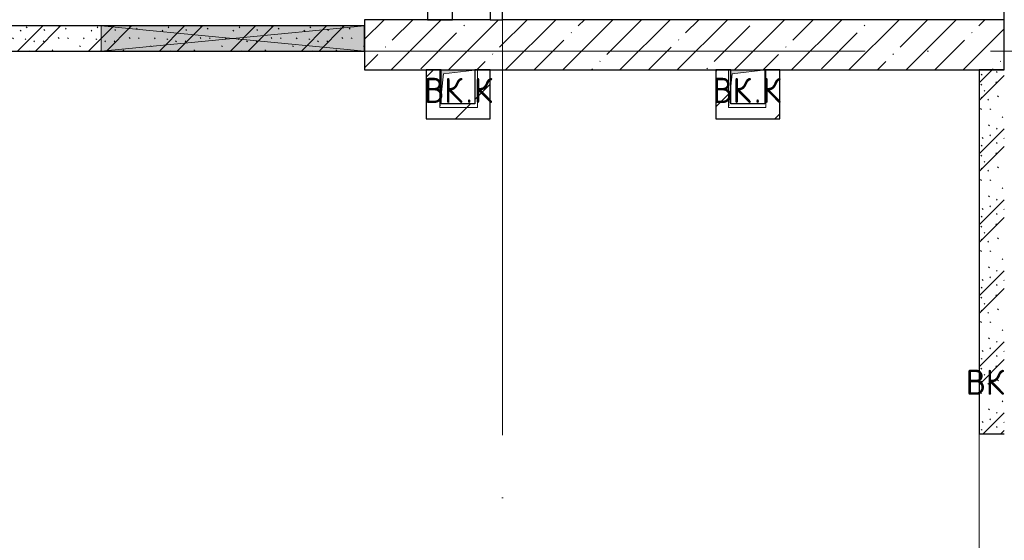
# Model space of a CAD drawing. Header units: millimetres. Extents: x -30540 to 173936, y -11730 to 122288.
# Tile 19 of 116: x -9015 to -1165, y 67753 to 71900. Entities that reach past the tile are written whole.
import ezdxf

# ---------------------------------------------------------------- set-up
doc = ezdxf.new("R2010")
doc.units = ezdxf.units.MM
for name, pattern in [('3_ Штрих_ 1 х 1 мм', [400, 200, -200]), ('ADSK_Линия сетки', [5000, 4000, -500, 0, -500]), ('ADSK_Штриховая_ш3 п1_5', [900, 600, -300])]:
    doc.linetypes.add(name, pattern=pattern)
for name, color, linetype, lineweight in [('A-____-NOTE-TEXT', 7, 'Continuous', 18), ('A-FLOR-____-OTLN', 7, 'Continuous', 18), ('A-GLAZ-____-MCUT', 7, 'Continuous', 9), ('A-GLAZ-____-OTLN', 7, 'Continuous', 18), ('A-WALL-____-MCUT', 7, 'Continuous', 40), ('A-WALL-____-PATT', 7, 'Continuous', 40), ('I-WALL-____-MCUT', 7, 'Continuous', 40), ('M-EQPM-____-OTLN', 7, 'Continuous', 18), ('S-GRID-____-OTLN', 7, 'Continuous', 9)]:
    doc.layers.add(name, color=color, linetype=linetype, lineweight=lineweight)
doc.layers.add('A-AREA-____-OTLN', color=4, linetype='ADSK_Штриховая_ш3 п1_5', lineweight=40, true_color=0x00ffff)
doc.styles.add('GOST Common', font='GOST_Common.ttf', dxfattribs={"height": 200})
pattern_1 = [(135, (300.56, 377.28), (-565.6854, 6e-14), [10, -790]), (135, (349.8, 474.73), (-565.6854, 6e-14), [10, -790]), (135, (423.93, 473.06), (-565.6854, 6e-14), [10, -790]), (135, (229.92, 447.9), (-565.6854, 6e-14), [10, -790]), (135, (155.08, 447.9), (-565.6854, 6e-14), [10, -790]), (135, (114.9, 369.03), (-565.6854, 6e-14), [10, -790]), (135, (132.43, 285.8), (-565.6854, 6e-14), [10, -790]), (135, (214.66, 322), (-565.6854, 6e-14), [10, -790]), (135, (198.16, 261.88), (-565.6854, 6e-14), [10, -790]), (135, (45.2, 272.9), (-565.6854, 6e-14), [10, -790]), (135, (42.32, 336.16), (-565.6854, 6e-14), [10, -790]), (135, (92.26, 192.24), (-565.6854, 6e-14), [10, -790]), (135, (7.07, 149.2), (-565.6854, 6e-14), [10, -790]), (135, (80.6, 95.1), (-565.6854, 6e-14), [10, -790]), (135, (79.53, 36.94), (-565.6854, 6e-14), [10, -790]), (135, (153.87, 74.56), (-565.6854, 6e-14), [10, -790]), (135, (228.35, 124.8), (-565.6854, 6e-14), [10, -790]), (135, (279.75, 180.4), (-565.6854, 6e-14), [10, -790]), (135, (282.9, 31.63), (-565.6854, 6e-14), [10, -790]), (135, (377.38, 53.45), (-565.6854, 6e-14), [10, -790]), (135, (352.28, 102.7), (-565.6854, 6e-14), [10, -790]), (135, (354.05, 0), (-565.6854, 6e-14), [10, -790]), (135, (553.23, 16.45), (-565.6854, 6e-14), [10, -790]), (135, (542.38, 63.45), (-565.6854, 6e-14), [10, -790]), (135, (536.58, 239.3), (-565.6854, 6e-14), [10, -790]), (135, (475.85, 203.9), (-565.6854, 6e-14), [10, -790]), (135, (475.85, 316.54), (-565.6854, 6e-14), [10, -790]), (135, (520.8, 408.7), (-565.6854, 6e-14), [10, -790]), (135, (551.1, 470.8), (-565.6854, 6e-14), [10, -790]), (135, (235.25, 537.93), (-565.6854, 6e-14), [10, -790]), (135, (407.25, 547.65), (-565.6854, 6e-14), [10, -790]), (135, (94.5, 558.6), (-565.6854, 6e-14), [10, -790]), (135, (46.4, 532.3), (-565.6854, 6e-14), [10, -790]), (135, (85.56, 465.04), (-565.6854, 6e-14), [10, -790]), (135, (355.53, 181.14), (-565.6854, 6e-14), [10, -790]), (135, (362.23, 243.6), (-565.6854, 6e-14), [10, -790]), (135, (413.45, 344.1), (-565.6854, 6e-14), [10, -790]), (135, (286.3, 273.25), (-565.6854, 6e-14), [10, -790]), (135, (423.02, 263.72), (-565.6854, 6e-14), [10, -790]), (135, (162.94, 190.2), (-565.6854, 6e-14), [10, -790]), (135, (470.25, 120.93), (-565.6854, 6e-14), [10, -790]), (135, (484.48, 9.78), (-565.6854, 6e-14), [10, -790]), (45, (0, 212.13), (-565.6854, 0), []), (45, (212.13, 0), (-565.6854, 0), []), (45, (353.55, 0), (-565.6854, 0), []), (45, (0, 353.55), (-565.6854, 0), [])]
pattern_2 = [(45, (0, 0), (-424.264, 424.264), []), (45, (0, 282.8), (-424.264, 424.264), [])]

# ---------------------------------------------------------------- blocks, each defined once
blk = doc.blocks.new('АР_Отверстие прямоугольное - ОВВ-3651211-01 ЭМ')
at = {"layer": 'A-GLAZ-____-OTLN', "lineweight": 13, "true_color": 0xf9f9f9}
blk.add_hatch(color=7, dxfattribs=at).paths.add_polyline_path([(907.9, 100), (-925, 100), (-925, -100), (1175, -100), (1175, 100)])
at = {"layer": 'A-GLAZ-____-MCUT', "color": 254, "lineweight": 15, "true_color": 0xcccccc}
for p, q in [((-925, 100), (-925, -100)), ((1175, 100), (1175, -100))]:
    blk.add_line(p, q, dxfattribs=at)
at = {"layer": 'A-GLAZ-____-OTLN', "color": 254, "lineweight": 5, "true_color": 0xcccccc}
for p, q in [((1175, 100), (-925, -100)), ((-925, 100), (1175, -100))]:
    blk.add_line(p, q, dxfattribs=at)
at = {"layer": 'A-GLAZ-____-OTLN', "color": 254, "lineweight": 13, "true_color": 0xcccccc}
for p, q in [((1175, 100), (-925, 100)), ((-925, 100), (-925, -100)), ((1175, -100), (1175, 100)), ((-925, -100), (1175, -100))]:
    blk.add_line(p, q, dxfattribs=at)
blk = doc.blocks.new('АР_Канал вертикальный прямоугольный - ВК_К-7548682-01 ЭМ')
at = {"layer": 'M-EQPM-____-OTLN', "lineweight": 13, "true_color": 0xe2e2e2}
blk.add_hatch(color=254, dxfattribs=at).paths.add_polyline_path([(-150, -150), (-120, 120), (150, 150), (-150, 150)])
at = {"layer": 'M-EQPM-____-OTLN', "color": 253, "lineweight": 13, "true_color": 0xaaaaaa}
for p, q in [((150, 150), (-150, 150)), ((-150, 150), (-150, -150)), ((150, 150), (-150, 150)), ((-150, 150), (-150, -150)), ((-150, -150), (-150, 150)), ((-150, 150), (150, 150)), ((-150, -150), (-120, 120)), ((-150, -150), (-120, 120)), ((-120, 120), (150, 150)), ((-120, 120), (150, 150)), ((150, -150), (150, 150)), ((150, 150), (150, -150)), ((-150, -150), (150, -150)), ((150, -150), (-150, -150))]:
    blk.add_line(p, q, dxfattribs=at)
blk = doc.blocks.new('Наметкина 10_РД_АР_К1_отсоединено_rvt-1-01 ЭМ')
at = {"layer": 'A-WALL-____-PATT', "lineweight": 5, "true_color": 0xcccccc}
h = blk.add_hatch(dxfattribs=at)
h.set_pattern_fill('FP_1', color=254, style=0, pattern_type=2)
h.set_pattern_definition(pattern_1)
h.paths.add_polyline_path([(-6264.7, 71650), (-6264.7, 71850), (-11164.7, 71850), (-11164.7, 71650), (-8097.6, 71650)])
h = blk.add_hatch(dxfattribs=at)
h.set_pattern_fill('FP_5', color=254, style=0, pattern_type=2)
h.set_pattern_definition([(45, (0, 0), (-228.0985, 228.0985), []), (45, (228.1, 0), (-228.0985, 228.0985), [403.225, -80.645, 6.706, -73.939])])
h.paths.add_polyline_path([(-1164.7, 71500), (-1164.7, 71900), (-6264.7, 71900), (-6264.7, 71500), (-3064.7, 71500)])
h = blk.add_hatch(dxfattribs=at)
h.set_pattern_fill('FP_3', color=254, style=0, pattern_type=2)
h.set_pattern_definition(pattern_2)
h.paths.add_polyline_path([(-5664.7, 71110), (-5654.7, 71110), (-5654.7, 71290), (-5664.7, 71220), (-5664.7, 71500), (-5774.7, 71500), (-5774.7, 71110)])
h = blk.add_hatch(dxfattribs=at)
h.set_pattern_fill('FP_3', color=254, style=0, pattern_type=2)
h.set_pattern_definition(pattern_2)
h.paths.add_polyline_path([(-5264.7, 71110), (-5264.7, 71500), (-5384.7, 71497.8), (-5384.7, 71110)])
h = blk.add_hatch(dxfattribs=at)
h.set_pattern_fill('FP_3', color=254, style=0, pattern_type=2)
h.set_pattern_definition(pattern_2)
h.paths.add_polyline_path([(-3364.7, 71110), (-3344.7, 71110), (-3344.7, 71380), (-3364.7, 71210), (-3364.7, 71500), (-3464.7, 71500), (-3464.7, 71110)])
h = blk.add_hatch(dxfattribs=at)
h.set_pattern_fill('FP_3', color=254, style=0, pattern_type=2)
h.set_pattern_definition(pattern_2)
h.paths.add_polyline_path([(-2954.7, 71110), (-2954.7, 71500), (-3074.7, 71498.9), (-3074.7, 71110)])
h = blk.add_hatch(dxfattribs=at)
h.set_pattern_fill('FP_1', color=254, style=0, pattern_type=2)
h.set_pattern_definition(pattern_1)
h.paths.add_polyline_path([(-1164.7, 68600), (-1164.7, 71500), (-1364.7, 71500), (-1364.7, 68600)])
h = blk.add_hatch(dxfattribs=at)
h.set_pattern_fill('FP_3', color=254, style=0, pattern_type=2)
h.set_pattern_definition(pattern_2)
h.paths.add_polyline_path([(-5384.7, 71110), (-5384.7, 71230), (-5654.7, 71230), (-5654.7, 71110), (-5634.7, 71110)])
at = {"layer": 'A-AREA-____-OTLN', "color": 7, "linetype": '3_ Штрих_ 1 х 1 мм', "lineweight": 30, "true_color": 0xccffff}
blk.add_line((-1164.7, 71900), (-1164.7, 75350), dxfattribs=at)
at = {"layer": 'A-FLOR-____-OTLN', "color": 254, "lineweight": 13, "true_color": 0xcccccc}
for p, q in [((-1364.7, 65450), (-1364.7, 68600)), ((-1364.7, 68600), (-1364.7, 65450))]:
    blk.add_line(p, q, dxfattribs=at)
at = {"layer": 'A-WALL-____-MCUT', "color": 254, "lineweight": 30, "true_color": 0xcccccc}
for p, q in [((-5264.7, 71900), (-6264.7, 71900)), ((-6264.7, 71900), (-6264.7, 71850)), ((-6264.7, 71850), (-6264.7, 71650)), ((-5264.7, 71900), (-5164.7, 71900)), ((-1164.7, 71900), (-5164.7, 71900)), ((-1164.7, 71850), (-1164.7, 71900)), ((-1164.7, 71750), (-1164.7, 71850)), ((-1164.7, 71500), (-1164.7, 71750)), ((-6264.7, 71650), (-6264.7, 71500)), ((-6264.7, 71500), (-1164.7, 71500))]:
    blk.add_line(p, q, dxfattribs=at)
at = {"layer": 'I-WALL-____-MCUT', "color": 254, "lineweight": 30, "true_color": 0xcccccc}
for p, q in [((-5764.7, 72030), (-5764.7, 71900)), ((-5564.7, 71900), (-5564.7, 72030)), ((-5264.7, 72030), (-5264.7, 71900)), ((-5164.7, 71900), (-5164.7, 72030)), ((-8364.7, 71850), (-10874.7, 71850)), ((-6264.7, 71850), (-8364.7, 71850)), ((-6264.7, 71650), (-6264.7, 71850)), ((-5764.7, 71900), (-5564.7, 71900)), ((-11164.7, 71650), (-8364.7, 71650)), ((-8364.7, 71650), (-6264.7, 71650)), ((-5654.7, 71500), (-5774.7, 71500)), ((-5774.7, 71500), (-5774.7, 71110)), ((-5654.7, 71230), (-5654.7, 71500)), ((-5384.7, 71500), (-5384.7, 71230)), ((-5264.7, 71500), (-5384.7, 71500)), ((-5264.7, 71110), (-5264.7, 71500)), ((-3344.7, 71500), (-3464.7, 71500)), ((-3464.7, 71500), (-3464.7, 71110)), ((-3344.7, 71230), (-3344.7, 71500)), ((-3074.7, 71500), (-3074.7, 71230)), ((-2954.7, 71500), (-3074.7, 71500)), ((-2954.7, 71110), (-2954.7, 71500)), ((-1364.7, 71500), (-1364.7, 68600)), ((-1164.7, 71500), (-1364.7, 71500)), ((-5384.7, 71230), (-5654.7, 71230)), ((-3074.7, 71230), (-3344.7, 71230)), ((-5774.7, 71110), (-5654.7, 71110)), ((-5654.7, 71110), (-5384.7, 71110)), ((-5384.7, 71110), (-5264.7, 71110)), ((-3464.7, 71110), (-3344.7, 71110)), ((-3344.7, 71110), (-3074.7, 71110)), ((-3074.7, 71110), (-2954.7, 71110)), ((-1364.7, 68600), (-1164.7, 68600))]:
    blk.add_line(p, q, dxfattribs=at)
at = {"layer": 'A-GLAZ-____-OTLN', "color": 254, "lineweight": 13, "true_color": 0xcccccc, "rotation": 180}
blk.add_blockref('АР_Отверстие прямоугольное - ОВВ-3651211-01 ЭМ', (-7189.7, 71750), dxfattribs=at)
at = {"layer": 'M-EQPM-____-OTLN', "color": 253, "lineweight": 5, "true_color": 0xaaaaaa}
for p in [(-5514.7, 71350), (-3214.7, 71350)]:
    blk.add_blockref('АР_Канал вертикальный прямоугольный - ВК_К-7548682-01 ЭМ', p, dxfattribs=at)
at = {"layer": 'A-____-NOTE-TEXT', "color": 253, "lineweight": 5, "true_color": 0xaaaaaa, "char_height": 200, "attachment_point": 1, "style": 'GOST Common'}
for s, insert, width in [('ВК', (-5789.9, 71437.2), 400.844), ('\\fGOST Common|b0|i0|c204|p34|;К', (-5393, 71437.2), 192.405), ('ВК', (-3489.9, 71437.2), 400.844), ('\\fGOST Common|b0|i0|c204|p34|;К', (-3093, 71437.2), 192.405), ('\\fGOST Common|b0|i0|c204|p34|;.', (-5459.2, 71437.2), 80.169), ('\\fGOST Common|b0|i0|c204|p34|;.', (-3159.2, 71437.2), 80.169), ('ВК', (-1471.9, 69112.2), 400.844)]:
    blk.add_mtext(s, dxfattribs=dict(at, insert=insert, width=width))

msp = doc.modelspace()

# ---------------------------------------------------------------- linework, layer by layer
at = {"layer": 'S-GRID-____-OTLN', "color": 253, "linetype": 'ADSK_Линия сетки', "true_color": 0xaaaaaa}
for p, q in [((-5164.7, 23589.3), (-5164.7, 98105.9)), ((17726.8, 71650), (-28904.3, 71650))]:
    msp.add_line(p, q, dxfattribs=at)

# ---------------------------------------------------------------- block references
at = {"lineweight": 5}
msp.add_blockref('Наметкина 10_РД_АР_К1_отсоединено_rvt-1-01 ЭМ', (0, 0), dxfattribs=at)

doc.saveas('drawing.dxf')
